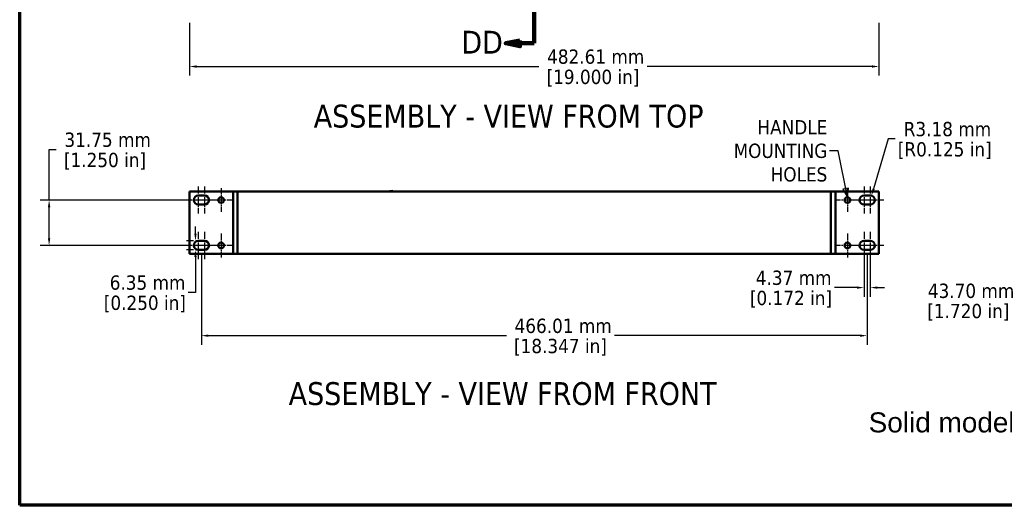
# Model space of a CAD drawing. Header units: millimetres. Extents: x 25 to 1702, y 51 to 1067.
# Tile 1 of 10: x 25 to 715, y 51 to 391. Entities that reach past the tile are written whole.
import ezdxf

# ---------------------------------------------------------------- set-up
doc = ezdxf.new("R2010")
doc.units = ezdxf.units.MM
doc.header["$LTSCALE"] = 2
doc.linetypes.add('CHAIN', pattern=[0.7087, 0.4724, -0.0591, 0.1181, -0.0591])
doc.linetypes.add('DOUBLE_DASH_CHAIN', pattern=[1.2403, 0.6614, -0.0827, 0.1654, -0.0827, 0.1654, -0.0827])
for name, color, linetype, lineweight in [('Border (ANSI)', 7, 'Continuous', 70), ('Center Mark (ANSI)', 7, 'Continuous', 25), ('Dimension (ANSI)', 7, 'Continuous', 25), ('Section Line (ANSI)', 7, 'DOUBLE_DASH_CHAIN', 100), ('Symbol (ANSI)', 7, 'Continuous', 25), ('Visible (ANSI)', 7, 'Continuous', 50)]:
    doc.layers.add(name, color=color, linetype=linetype, lineweight=lineweight)
doc.styles.add('Label Text (ANSI)', font='tahoma.ttf')
doc.styles.add('Note Text (ANSI)', font='tahoma.ttf')
doc.dimstyles.new('Default - mm (ANSI)', dxfattribs={"dimscale": 2, "dimtxt": 5, "dimasz": 2.5, "dimexe": 3.175, "dimexo": 1.6002, "dimgap": 0.8, "dimtad": 0, "dimtih": 1, "dimtoh": 1, "dimrnd": 1e-08, "dimzin": 0, "dimdsep": 46, "dimtxsty": 'Note Text (ANSI)', "dimcen": 0.09, "dimdle": 10, "dimclrd": 256, "dimclre": 256, "dimclrt": 256, "dimadec": 1, "dimazin": 0, "dimtfac": 0.6096, "dimtofl": 0, "dimtmove": 0, "dimatfit": 3, "dimldrblk": 'Filled-1', "dimfxl": 1, "dimtolj": 1, "dimtzin": 0, "dimlwd": -1, "dimlwe": -1, "dimarcsym": 0})
doc.dimstyles.new('Default - mm (ANSI)$7', dxfattribs={"dimscale": 2, "dimtxt": 5, "dimasz": 3, "dimexe": 3.175, "dimexo": 1.6002, "dimgap": 0.8, "dimtad": 0, "dimtih": 1, "dimtoh": 1, "dimrnd": 1e-08, "dimzin": 0, "dimdsep": 46, "dimtxsty": 'Note Text (ANSI)', "dimcen": 0.09, "dimdle": 10, "dimclrd": 256, "dimclre": 256, "dimclrt": 256, "dimadec": 1, "dimazin": 0, "dimtfac": 0.6096, "dimtofl": 0, "dimtmove": 0, "dimatfit": 3, "dimldrblk": 'Filled-1', "dimfxl": 1, "dimtolj": 1, "dimtzin": 0, "dimlwd": -1, "dimlwe": -1, "dimarcsym": 0})

# ---------------------------------------------------------------- blocks, each defined once
blk = doc.blocks.new('2dTransSection1')
at = {"layer": 'Section Line (ANSI)', "linetype": 'Continuous'}
for p, q in [((187.78, 434.95), (182.78, 433.95)), ((187.78, 432.95), (187.78, 434.95)), ((187.78, 433.95), (182.78, 433.95)), ((182.78, 433.95), (187.78, 432.95)), ((192.78, 433.95), (187.78, 433.95)), ((192.78, 433.95), (192.78, 418.51)), ((192.78, 202.44), (192.78, 187)), ((187.78, 188), (182.78, 187)), ((187.78, 187), (182.78, 187)), ((182.78, 187), (187.78, 186)), ((187.78, 186), (187.78, 188)), ((192.78, 187), (187.78, 187))]:
    blk.add_line(p, q, dxfattribs=at)
at = {"layer": 'Section Line (ANSI)', "linetype": 'DOUBLE_DASH_CHAIN', "ltscale": 23.332441}
blk.add_line((192.78, 433.95), (192.78, 187), dxfattribs=at)
at = {"layer": 'Section Line (ANSI)', "linetype": 'Continuous', "flags": 128}
for points in [[(187.78, 434.95), (182.78, 433.95), (187.78, 432.95), (187.78, 434.95)], [(187.78, 188), (182.78, 187), (187.78, 186), (187.78, 188)]]:
    blk.add_lwpolyline(points, dxfattribs=at)
at = {"layer": 'Section Line (ANSI)'}
for points in [[(187.78, 434.95), (182.78, 433.95), (187.78, 432.95), (187.78, 434.95)], [(187.78, 188), (182.78, 187), (187.78, 186), (187.78, 188)]]:
    blk.add_solid(points, dxfattribs=at)
at = {"layer": 'Section Line (ANSI)', "char_height": 8, "attachment_point": 7, "style": 'Label Text (ANSI)'}
for insert in [(166.72, 429.86), (167.27, 183.39)]:
    blk.add_mtext('DD', dxfattribs=dict(at, insert=insert))
blk = doc.blocks.new('*D11')
at = {"layer": 'Defpoints', "color": 0, "transparency": 16777216}
for p in [(152.55, 229.44), (618.56, 229.44), (152.55, 169.48)]:
    blk.add_point(p, dxfattribs=at)
at = {"layer": 'Dimension (ANSI)', "transparency": 16777216}
for p, q in [((152.55, 226.24), (152.55, 163.13)), ((618.56, 226.24), (618.56, 163.13)), ((157.55, 169.48), (366.04, 169.48)), ((613.56, 169.48), (441.78, 169.48))]:
    blk.add_line(p, q, dxfattribs=at)
for points in [[(157.55, 170.31), (157.55, 168.64), (152.55, 169.48)], [(613.56, 170.31), (613.56, 168.64), (618.56, 169.48)]]:
    blk.add_solid(points, dxfattribs=at)
at = {"layer": 'Dimension (ANSI)', "transparency": 16777216, "char_height": 10, "attachment_point": 5, "style": 'Note Text (ANSI)'}
for s, insert in [('\\A1; 466.01 mm', (403.91, 176.28)), ('\\A1;[18.347 in]', (403.91, 161.34))]:
    blk.add_mtext(s, dxfattribs=dict(at, insert=insert))
blk = doc.blocks.new('Filled-1')
at = {"color": 0}
for p, q in [((0, 0), (-1, 0.33)), ((-1, 0.33), (-1, -0.33)), ((-1, 0), (0, 0)), ((-1, -0.33), (0, 0))]:
    blk.add_line(p, q, dxfattribs=at)
at = {"color": 0, "flags": 128}
blk.add_lwpolyline([(-1, -0.33), (0, 0), (-1, 0.33), (-1, -0.33)], dxfattribs=at)
at = {"color": 0}
blk.add_solid([(-1, -0.33), (0, 0), (-1, 0.33), (-1, -0.33)], dxfattribs=at)
blk = doc.blocks.new('*D12')
at = {"layer": 'Defpoints', "color": 0, "transparency": 16777216}
for p in [(148.44, 235.79), (150.37, 235.79), (150.37, 229.44)]:
    blk.add_point(p, dxfattribs=at)
at = {"layer": 'Dimension (ANSI)', "transparency": 16777216}
for p, q in [((148.44, 240.79), (148.44, 245.79)), ((147.17, 235.79), (142.09, 235.79)), ((147.17, 229.44), (142.09, 229.44)), ((148.44, 224.44), (148.44, 199.73)), ((148.44, 199.73), (143.44, 199.73))]:
    blk.add_line(p, q, dxfattribs=at)
for points in [[(147.6, 240.79), (149.27, 240.79), (148.44, 235.79)], [(147.6, 224.44), (149.27, 224.44), (148.44, 229.44)]]:
    blk.add_solid(points, dxfattribs=at)
at = {"layer": 'Dimension (ANSI)', "transparency": 16777216, "char_height": 10, "attachment_point": 5, "style": 'Note Text (ANSI)'}
for s, insert in [('\\A1; 6.35 mm', (113.03, 206.54)), ('\\A1;[0.250 in]', (113.03, 191.59))]:
    blk.add_mtext(s, dxfattribs=dict(at, insert=insert))
blk = doc.blocks.new('*D13')
at = {"layer": 'Defpoints', "color": 0, "transparency": 16777216}
for p in [(45.98, 264.37), (147.19, 264.37), (147.19, 232.62)]:
    blk.add_point(p, dxfattribs=at)
at = {"layer": 'Dimension (ANSI)', "transparency": 16777216}
for p, q in [((45.98, 264.37), (45.98, 299.66)), ((45.98, 299.66), (50.98, 299.66)), ((143.99, 264.37), (39.63, 264.37)), ((45.98, 237.62), (45.98, 259.37)), ((143.99, 232.62), (39.63, 232.62))]:
    blk.add_line(p, q, dxfattribs=at)
for points in [[(45.15, 259.37), (46.82, 259.37), (45.98, 264.37)], [(45.15, 237.62), (46.82, 237.62), (45.98, 232.62)]]:
    blk.add_solid(points, dxfattribs=at)
at = {"layer": 'Dimension (ANSI)', "transparency": 16777216, "char_height": 10, "attachment_point": 5, "style": 'Note Text (ANSI)'}
for s, insert in [('\\A1; 31.75 mm', (85.1, 306.47)), ('\\A1;[1.250 in]', (85.1, 291.52))]:
    blk.add_mtext(s, dxfattribs=dict(at, insert=insert))
blk = doc.blocks.new('*D14')
at = {"layer": 'Defpoints', "color": 0, "transparency": 16777216}
for p in [(616.38, 229.44), (620.75, 229.44), (620.75, 203.09)]:
    blk.add_point(p, dxfattribs=at)
at = {"layer": 'Dimension (ANSI)', "transparency": 16777216}
for p, q in [((616.38, 226.24), (616.38, 196.74)), ((620.75, 226.24), (620.75, 196.74)), ((611.38, 203.09), (595.66, 203.09)), ((625.75, 203.09), (630.75, 203.09))]:
    blk.add_line(p, q, dxfattribs=at)
for points in [[(611.38, 203.92), (611.38, 202.26), (616.38, 203.09)], [(625.75, 203.92), (625.75, 202.26), (620.75, 203.09)]]:
    blk.add_solid(points, dxfattribs=at)
at = {"layer": 'Dimension (ANSI)', "transparency": 16777216, "char_height": 10, "attachment_point": 5, "style": 'Note Text (ANSI)'}
for s, insert in [('\\A1; 4.37 mm', (565.25, 209.9)), ('\\A1;[0.172 in]', (565.25, 194.95))]:
    blk.add_mtext(s, dxfattribs=dict(at, insert=insert))
blk = doc.blocks.new('*D15')
at = {"layer": 'Defpoints', "color": 0, "transparency": 16777216}
for p in [(728.32, 270.34), (728.32, 226.64), (728.55, 226.64)]:
    blk.add_point(p, dxfattribs=at)
at = {"layer": 'Dimension (ANSI)', "transparency": 16777216}
for p, q in [((731.52, 270.34), (734.9, 270.34)), ((728.55, 265.34), (728.55, 231.64)), ((728.55, 226.64), (728.55, 193.96)), ((731.52, 226.64), (734.9, 226.64)), ((728.55, 193.96), (723.55, 193.96))]:
    blk.add_line(p, q, dxfattribs=at)
for points in [[(727.71, 265.34), (729.38, 265.34), (728.55, 270.34)], [(727.71, 231.64), (729.38, 231.64), (728.55, 226.64)]]:
    blk.add_solid(points, dxfattribs=at)
at = {"layer": 'Dimension (ANSI)', "transparency": 16777216, "char_height": 10, "attachment_point": 5, "style": 'Note Text (ANSI)'}
for s, insert in [('\\A1; 43.70 mm', (689.43, 200.77)), ('\\A1;[1.720 in]', (689.43, 185.82))]:
    blk.add_mtext(s, dxfattribs=dict(at, insert=insert))
blk = doc.blocks.new('*D16')
at = {"layer": 'Defpoints', "color": 0, "transparency": 16777216}
for p in [(144.25, 391.6), (626.86, 391.6), (626.86, 357.79)]:
    blk.add_point(p, dxfattribs=at)
at = {"layer": 'Dimension (ANSI)', "transparency": 16777216}
for p, q in [((144.25, 388.4), (144.25, 351.44)), ((626.86, 388.4), (626.86, 351.44)), ((149.25, 357.79), (388.81, 357.79)), ((621.86, 357.79), (464.56, 357.79))]:
    blk.add_line(p, q, dxfattribs=at)
for points in [[(149.25, 358.62), (149.25, 356.95), (144.25, 357.79)], [(621.86, 358.62), (621.86, 356.95), (626.86, 357.79)]]:
    blk.add_solid(points, dxfattribs=at)
at = {"layer": 'Dimension (ANSI)', "transparency": 16777216, "char_height": 10, "attachment_point": 5, "style": 'Note Text (ANSI)'}
for s, insert in [('\\A1; 482.61 mm', (426.69, 364.61)), ('\\A1;[19.000 in]', (426.69, 349.65))]:
    blk.add_mtext(s, dxfattribs=dict(at, insert=insert))
blk = doc.blocks.new('*D18')
at = {"layer": 'Defpoints', "color": 0, "transparency": 16777216}
for p in [(620.75, 264.37), (621.64, 267.41)]:
    blk.add_point(p, dxfattribs=at)
at = {"layer": 'Dimension (ANSI)', "transparency": 16777216}
for p, q in [((633.23, 307.09), (623.04, 272.21)), ((638.23, 307.09), (633.23, 307.09))]:
    blk.add_line(p, q, dxfattribs=at)
blk.add_solid([(622.24, 272.45), (623.84, 271.98), (621.64, 267.41)], dxfattribs=at)
at = {"layer": 'Dimension (ANSI)', "transparency": 16777216, "char_height": 10, "attachment_point": 5, "style": 'Note Text (ANSI)'}
for s, insert in [('\\A1; R3.18 mm', (672.9, 313.92)), ('\\A1;[R0.125 in]', (672.9, 298.95))]:
    blk.add_mtext(s, dxfattribs=dict(at, insert=insert))
blk = doc.blocks.new('Borders Default Border')
at = {"layer": 'Border (ANSI)', "flags": 128}
blk.add_lwpolyline([(12.7, 25.4), (12.7, 533.4), (850.9, 533.4), (850.9, 25.4), (12.7, 25.4)], dxfattribs=at)

msp = doc.modelspace()

# ---------------------------------------------------------------- linework, layer by layer
at = {"layer": 'Center Mark (ANSI)', "linetype": 'CHAIN', "ltscale": 5.291278}
for p, q in [((150.366, 273.892), (150.366, 254.842)), ((154.736, 273.892), (154.736, 254.842)), ((616.376, 273.892), (616.376, 254.842)), ((620.746, 273.892), (620.746, 254.842)), ((150.366, 242.142), (150.366, 223.092)), ((154.736, 242.142), (154.736, 223.092)), ((616.376, 242.142), (616.376, 223.092)), ((620.746, 242.142), (620.746, 223.092))]:
    msp.add_line(p, q, dxfattribs=at)
at = {"layer": 'Center Mark (ANSI)', "linetype": 'CHAIN', "ltscale": 4.635148}
for p, q in [((166.349, 272.711), (166.349, 256.024)), ((604.763, 272.711), (604.763, 256.024)), ((174.693, 264.367), (158.005, 264.367)), ((613.107, 264.367), (596.419, 264.367)), ((166.349, 240.961), (166.349, 224.274)), ((604.763, 240.961), (604.763, 224.274)), ((174.693, 232.617), (158.005, 232.617)), ((613.107, 232.617), (596.419, 232.617))]:
    msp.add_line(p, q, dxfattribs=at)
at = {"layer": 'Center Mark (ANSI)', "linetype": 'CHAIN', "ltscale": 4.409382}
for p, q in [((156.716, 264.367), (140.841, 264.367)), ((164.261, 264.367), (148.386, 264.367)), ((622.726, 264.367), (606.851, 264.367)), ((630.271, 264.367), (614.396, 264.367)), ((156.716, 232.617), (140.841, 232.617)), ((164.261, 232.617), (148.386, 232.617)), ((622.726, 232.617), (606.851, 232.617)), ((630.271, 232.617), (614.396, 232.617))]:
    msp.add_line(p, q, dxfattribs=at)
at = {"layer": 'Visible (ANSI)'}
for p, q in [((144.251, 270.342), (144.251, 226.642)), ((144.251, 270.342), (173.731, 270.342)), ((174.731, 270.342), (173.731, 270.342)), ((174.731, 270.342), (177.906, 270.342)), ((174.731, 226.654), (174.731, 270.342)), ((177.906, 226.654), (177.906, 270.342)), ((177.906, 270.342), (177.906, 226.654)), ((177.906, 270.342), (593.206, 270.342)), ((284.739, 270.488), (284.048, 270.371)), ((284.952, 270.432), (284.134, 270.349)), ((284.388, 270.4), (284.391, 270.375)), ((285.084, 270.523), (284.431, 270.41)), ((285.241, 270.481), (284.455, 270.404)), ((286.55, 270.342), (286.668, 270.527)), ((286.648, 270.691), (286.669, 270.53)), ((593.206, 270.342), (593.206, 226.654)), ((593.206, 270.342), (596.381, 270.342)), ((593.206, 226.654), (593.206, 270.342)), ((596.381, 270.342), (596.381, 226.654)), ((596.381, 270.342), (597.381, 270.342)), ((626.861, 270.342), (597.381, 270.342)), ((626.861, 226.642), (626.861, 270.342)), ((150.366, 267.542), (154.736, 267.542)), ((616.376, 267.542), (620.746, 267.542)), ((154.736, 261.192), (150.366, 261.192)), ((620.746, 261.192), (616.376, 261.192)), ((150.366, 235.792), (154.736, 235.792)), ((616.376, 235.792), (620.746, 235.792)), ((154.736, 229.442), (150.366, 229.442)), ((620.746, 229.442), (616.376, 229.442)), ((144.251, 226.642), (173.731, 226.642)), ((174.731, 226.642), (173.731, 226.642)), ((177.906, 226.654), (174.731, 226.654)), ((174.731, 226.654), (174.731, 226.642)), ((177.906, 226.654), (593.206, 226.654)), ((596.381, 226.654), (593.206, 226.654)), ((596.381, 226.642), (596.381, 226.654)), ((596.381, 226.642), (597.381, 226.642)), ((626.861, 226.642), (597.381, 226.642))]:
    msp.add_line(p, q, dxfattribs=at)
at = {"layer": 'Visible (ANSI)', "flags": 128}
for points in [[(284.7, 270.456), (284.702, 270.458), (284.703, 270.461), (284.704, 270.463), (284.705, 270.465), (284.707, 270.467), (284.708, 270.468), (284.71, 270.47), (284.711, 270.472), (284.713, 270.474), (284.714, 270.475), (284.716, 270.476), (284.717, 270.478), (284.719, 270.479), (284.72, 270.48), (284.722, 270.481), (284.724, 270.482), (284.726, 270.483), (284.727, 270.484), (284.729, 270.485), (284.731, 270.486), (284.733, 270.487), (284.735, 270.487), (284.737, 270.488), (284.739, 270.488)], [(284.95, 270.432), (285.107, 270.458), (285.237, 270.481)], [(285.237, 270.481), (285.237, 270.481), (285.237, 270.481), (285.237, 270.481), (285.238, 270.481), (285.238, 270.481), (285.238, 270.481), (285.238, 270.481), (285.238, 270.481), (285.239, 270.481), (285.239, 270.481), (285.239, 270.481), (285.239, 270.481), (285.239, 270.481), (285.24, 270.481), (285.24, 270.481), (285.24, 270.481), (285.24, 270.481), (285.24, 270.481), (285.24, 270.481), (285.241, 270.481), (285.241, 270.481), (285.241, 270.481), (285.241, 270.481), (285.241, 270.481)]]:
    msp.add_lwpolyline(points, dxfattribs=at)
at = {"layer": 'Visible (ANSI)'}
for centre in [(166.349, 264.367), (604.763, 264.367), (166.349, 232.617), (604.763, 232.617)]:
    msp.add_circle(centre, 1.994, dxfattribs=at)
for centre, start, end in [((150.366, 264.367), 90, 270), ((154.736, 264.367), 270, 90), ((616.376, 264.367), 90, 270), ((620.746, 264.367), 270, 90), ((150.366, 232.617), 90, 270), ((154.736, 232.617), 270, 90), ((616.376, 232.617), 90, 270), ((620.746, 232.617), 270, 90)]:
    msp.add_arc(centre, 3.175, start, end, dxfattribs=at)
for centre, major_axis, start_param, end_param in [((283.956, 270.342), (2.692, 0.348), 4.9696924, 8.1112851), ((283.901, 270.357), (0.196, 0.025), 4.3802484, 5.5580855), ((284.012, 270.328), (-0.196, -0.025), 4.0343494, 4.3802484), ((284.584, 270.425), (-0.196, -0.025), 5.6051458, 7.1288818), ((283.977, 270.182), (2.692, 0.348), 5.4313821, 6.2831853)]:
    msp.add_ellipse(centre, major_axis=major_axis, ratio=0.0340261, start_param=start_param, end_param=end_param, dxfattribs=at)

# ---------------------------------------------------------------- block references
at = {"xscale": 2, "yscale": 2, "zscale": 2}
msp.add_blockref('Borders Default Border', (0, 0), dxfattribs=at)
at = {"layer": 'Section Line (ANSI)', "xscale": 2, "yscale": 2, "zscale": 2}
msp.add_blockref('2dTransSection1', (0, 0), dxfattribs=at)

# ---------------------------------------------------------------- texts
at = {"layer": 'Symbol (ANSI)', "char_height": 16, "attachment_point": 7, "style": 'Label Text (ANSI)'}
for s, insert in [('ASSEMBLY - VIEW FROM TOP', (231.203, 314.783)), ('ASSEMBLY - VIEW FROM FRONT', (213.659, 120.645))]:
    msp.add_mtext(s, dxfattribs=dict(at, insert=insert))
at = {"layer": 'Symbol (ANSI)', "insert": (590.672, 298.727), "char_height": 10, "width": 74.3517, "attachment_point": 6, "line_spacing_factor": 0.987884, "style": 'Note Text (ANSI)'}
msp.add_mtext('{HANDLE \\PMOUNTING \\PHOLES}', dxfattribs=at)
at = {"layer": 'Symbol (ANSI)', "color": 5, "true_color": 0x0000ff, "insert": (619.608, 130.496), "char_height": 14, "width": 714.63836, "attachment_point": 1, "line_spacing_factor": 0.629481, "style": 'Note Text (ANSI)'}
msp.add_mtext('{\\fArial|b0|i0|c0|p34;\\H1x;\\PSolid models of this enclosure available in STEP or IGES.}', dxfattribs=at)

# ---------------------------------------------------------------- dimensions: what is measured, and where the dimension line sits
at = {"layer": 'Dimension (ANSI)'}
for base, p1, p2, angle, text, override, picture, middle in [((626.861, 357.786), (144.251, 391.597), (626.861, 391.597), 180, ' <> mm\\X[19.000 in]', {"dimgap": 0.8, "dimtih": 0, "dimtoh": 0, "dimdec": 2, "dimpost": '', "dimtol": 0, "dimlim": 0, "dimtp": 0, "dimtm": 0, "dimtdec": 2, "dimatfit": 1}, '*D16', (426.686, 357.786)), ((45.982, 264.367), (147.191, 232.617), (147.191, 264.367), 90, ' <> mm\\X[1.250 in]', {"dimgap": 0.8, "dimdec": 2, "dimpost": '', "dimtol": 0, "dimlim": 0, "dimtp": 0, "dimtm": 0, "dimtdec": 2, "dimatfit": 2}, '*D13', (85.1, 299.661)), ((728.547, 226.642), (728.321, 270.342), (728.321, 226.642), 90, ' <> mm\\X[1.720 in]', {"dimgap": 0.8, "dimdec": 2, "dimpost": '', "dimtol": 0, "dimlim": 0, "dimtp": 0, "dimtm": 0, "dimtdec": 2, "dimatfit": 2}, '*D15', (689.429, 193.963)), ((148.436, 235.792), (150.366, 229.442), (150.366, 235.792), 90, ' <> mm\\X[0.250 in]', {"dimgap": 0.8, "dimdec": 2, "dimpost": '', "dimtol": 0, "dimlim": 0, "dimtp": 0, "dimtm": 0, "dimtdec": 2, "dimatfit": 1}, '*D12', (113.031, 199.731)), ((152.551, 169.477), (618.561, 229.442), (152.551, 229.442), 180, ' <> mm\\X[18.347 in]', {"dimgap": 0.8, "dimtih": 0, "dimtoh": 0, "dimdec": 2, "dimpost": '', "dimtol": 0, "dimlim": 0, "dimtp": 0, "dimtm": 0, "dimtdec": 2, "dimatfit": 1}, '*D11', (403.911, 169.477)), ((620.746, 203.089), (616.376, 229.442), (620.746, 229.442), 180, ' <> mm\\X[0.172 in]', {"dimgap": 0.8, "dimtih": 0, "dimtoh": 0, "dimdec": 2, "dimpost": '', "dimtol": 0, "dimlim": 0, "dimtp": 0, "dimtm": 0, "dimtdec": 2, "dimatfit": 1}, '*D14', (565.251, 203.089))]:
    dim = msp.add_linear_dim(base=base, p1=p1, p2=p2, angle=angle, text=text, dimstyle='Default - mm (ANSI)', override=override, dxfattribs=at)
    dim.commit()
    dim.dimension.update_dxf_attribs({"geometry": picture, "text_midpoint": middle, "dimtype": 160})
dim = msp.add_radius_dim(center=(620.746195, 264.367405), mpoint=(621.63659, 267.414997), text=' <> mm\\X[R0.125 in]', dimstyle='Default - mm (ANSI)', override={"dimgap": 0.8, "dimdec": 2, "dimlfac": 1, "dimpost": '', "dimcen": 0, "dimtol": 0, "dimlim": 0, "dimtp": 0, "dimtm": 0, "dimtdec": 2}, dxfattribs=at)
dim.commit()
dim.dimension.update_dxf_attribs({"geometry": '*D18', "text_midpoint": (672.90121, 307.091749), "dimtype": 164})

# ---------------------------------------------------------------- leaders
at = {"layer": 'Symbol (ANSI)', "annotation_type": 0, "has_hookline": 1, "hookline_direction": 1, "text_width": 68.381}
msp.add_leader([(604.763, 266.361), (598.272, 298.727), (592.272, 298.727)], dimstyle='Default - mm (ANSI)$7', override={"dimtad": 0}, dxfattribs=at)

doc.saveas('drawing.dxf')
